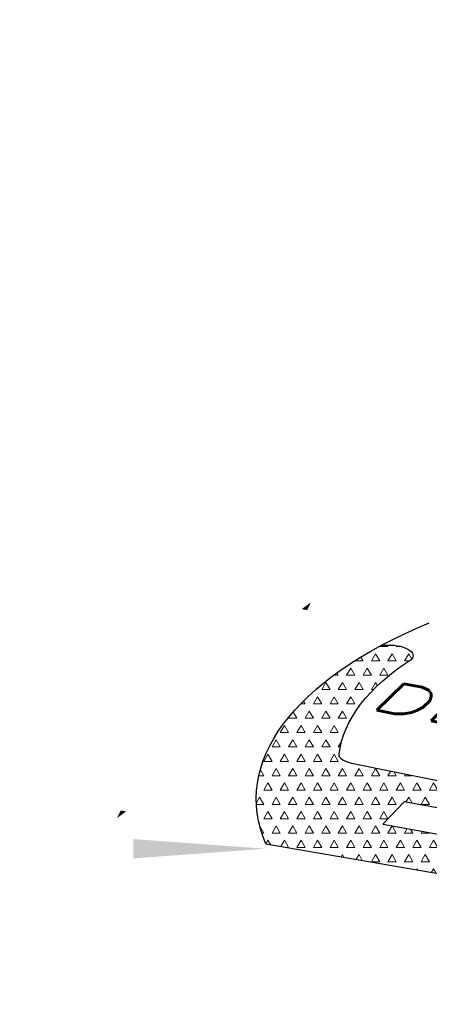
# Model space of a CAD drawing. Extents: x -82582065 to 310651827, y -37687100 to 142977471.
# Tile 81 of 122: x 3304351 to 3943313, y -11007888 to -9472655. Entities that reach past the tile are written whole.
import ezdxf
from ezdxf.enums import TextEntityAlignment as Align

# ---------------------------------------------------------------- set-up
doc = ezdxf.new("R2010")
doc.units = 0
doc.header["$LTSCALE"] = 100
doc.header["$MEASUREMENT"] = 0
doc.layers.add('AM_8', color=1, linetype='Continuous', lineweight=15)
for name, color, linetype in [('DIM', 2, 'Continuous'), ('PNLTXT', 7, 'Continuous'), ('WALL', 4, 'Continuous'), ('WALLH', 2, 'Continuous')]:
    doc.layers.add(name, color=color, linetype=linetype)
doc.styles.add('ROMANC', font='ROMANC.SHX')
doc.styles.add('ROMANS', font='romans')
doc.dimstyles.new('GS', dxfattribs={"dimscale": 100, "dimtxt": 2.5, "dimasz": 3, "dimexe": 1, "dimexo": 1, "dimgap": 1, "dimtad": 1, "dimdec": 0, "dimzin": 0, "dimdsep": 46, "dimtxsty": 'ROMANS', "dimcen": 0.09, "dimclrd": 4, "dimclre": 8, "dimclrt": 3, "dimadec": 0, "dimazin": 0, "dimtfac": 1, "dimtdec": 0, "dimtofl": 0, "dimtmove": 0, "dimatfit": 3, "dimfxl": 1, "dimtolj": 1, "dimtzin": 0, "dimarcsym": 0})
doc.dimstyles.new('STANDARD$0', dxfattribs={"dimtxt": 250, "dimasz": 200, "dimexe": 0, "dimexo": 0, "dimgap": 100, "dimtad": 1, "dimdec": 0, "dimlfac": 0.01, "dimzin": 0, "dimdsep": 46, "dimtxsty": 'ROMANS', "dimcen": 0.09, "dimclrd": 4, "dimclre": 8, "dimclrt": 3, "dimadec": 0, "dimazin": 0, "dimtfac": 1, "dimtdec": 0, "dimtmove": 0, "dimatfit": 3, "dimfxl": 1, "dimtolj": 1, "dimtzin": 0, "dimarcsym": 0})

# ---------------------------------------------------------------- blocks, each defined once
blk = doc.blocks.new('*D179')
at = {"layer": 'Defpoints', "color": 0, "linetype": 'Continuous', "transparency": 16777216}
for p in [(119148.4294232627, 39244.80395077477), (119148.4294185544, 27244.48555021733), (119148.4294185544, 27244.48555021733)]:
    blk.add_point(p, dxfattribs=at)
at = {"layer": 'DIM', "linetype": 'Continuous', "lineweight": -2, "transparency": 16777216}
blk.add_line((119148.4294232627, 39244.80395077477), (119148.4294185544, 39244.80395077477), dxfattribs=at)
at = {"layer": 'DIM', "color": 4, "linetype": 'Continuous', "lineweight": -2, "transparency": 16777216}
blk.add_line((119148.4294185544, 38844.80395077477), (119148.4294185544, 27644.48555021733), dxfattribs=at)
at = {"layer": 'DIM', "color": 4, "linetype": 'Continuous', "transparency": 16777216}
for points in [[(119081.7627518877, 38844.80395077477), (119215.096085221, 38844.80395077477), (119148.4294185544, 39244.80395077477)], [(119081.7627518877, 27644.48555021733), (119215.096085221, 27644.48555021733), (119148.4294185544, 27244.48555021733)]]:
    blk.add_solid(points, dxfattribs=at)
at = {"layer": 'DIM', "linetype": 'Continuous', "transparency": 16777216, "insert": (118748.4294185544, 33244.64475049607), "char_height": 500, "attachment_point": 5, "rotation": 90, "style": 'ROMANC'}
blk.add_mtext('\\A1;12000', dxfattribs=at)
blk = doc.blocks.new('*D185')
at = {"color": 1, "lineweight": -2, "transparency": 16777216}
for p, q in [((98708.01716920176, 33868.98947095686), (98371.7231660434, 33736.80438293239)), ((98387.51929139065, 33700.03421942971), (98572.54542384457, 33229.30654733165)), ((98797.2367933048, 32657.66596941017), (98616.20420314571, 33118.23361252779)), ((99147.00020696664, 32752.16634593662), (98810.70620380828, 32619.98125791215))]:
    blk.add_line(p, q, dxfattribs=at)
at = {"color": 1, "transparency": 16777216}
for points in [[(98393.72386430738, 33702.47301408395), (98381.31471847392, 33697.59542477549), (98372.88652346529, 33737.26165693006)], [(98803.44136622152, 32660.1047640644), (98791.03222038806, 32655.22717475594), (98811.86956123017, 32620.43853190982)]]:
    blk.add_solid(points, dxfattribs=at)
at = {"layer": 'Defpoints', "color": 0, "transparency": 16777216}
for p in [(98709.87854107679, 33869.72110935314), (99148.86157884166, 32752.8979843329), (98811.86956123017, 32620.43853190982)]:
    blk.add_point(p, dxfattribs=at)
at = {"color": 3, "transparency": 16777216, "insert": (98594.37481349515, 33173.77007992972), "char_height": 80, "attachment_point": 5, "rotation": 291.458006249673, "style": 'ROMANS'}
blk.add_mtext('12', dxfattribs=at)
blk = doc.blocks.new('*D183')
at = {"layer": 'Defpoints', "color": 0, "transparency": 16777216}
for p in [(102132.5305390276, 36899.60568941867), (102053.7197539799, 34620.72110933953), (102149.6368370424, 34620.72110933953)]:
    blk.add_point(p, dxfattribs=at)
at = {"layer": 'WALL', "color": 8, "lineweight": -2, "transparency": 16777216}
for p, q in [((102232.5305390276, 36899.60568941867), (102249.6368370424, 36899.60568941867)), ((102153.7197539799, 34620.72110933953), (102249.6368370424, 34620.72110933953))]:
    blk.add_line(p, q, dxfattribs=at)
at = {"layer": 'WALL', "color": 4, "lineweight": -2, "transparency": 16777216}
blk.add_line((102149.6368370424, 36599.60568941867), (102149.6368370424, 34920.72110933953), dxfattribs=at)
at = {"layer": 'WALL', "color": 4, "transparency": 16777216}
for points in [[(102099.6368370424, 36599.60568941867), (102199.6368370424, 36599.60568941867), (102149.6368370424, 36899.60568941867)], [(102099.6368370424, 34920.72110933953), (102199.6368370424, 34920.72110933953), (102149.6368370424, 34620.72110933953)]]:
    blk.add_solid(points, dxfattribs=at)
at = {"layer": 'WALL', "color": 3, "transparency": 16777216, "insert": (101924.6368370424, 35961.66539136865), "char_height": 250, "attachment_point": 5, "rotation": 90, "style": 'ROMANS'}
blk.add_mtext('\\A1;2000', dxfattribs=at)
blk = doc.blocks.new('*D184')
at = {"layer": 'Defpoints', "color": 0, "transparency": 16777216}
for p in [(105670.0027393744, 35072.77286541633), (98658.00273937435, 33869.72110934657), (105670.0027393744, 33869.72110934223)]:
    blk.add_point(p, dxfattribs=at)
at = {"layer": 'WALL', "color": 8, "lineweight": -2, "transparency": 16777216}
for p, q in [((98658.00273937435, 33969.72110934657), (98658.00273937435, 35172.77286541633)), ((105670.0027393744, 33969.72110934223), (105670.0027393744, 35172.77286541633))]:
    blk.add_line(p, q, dxfattribs=at)
at = {"layer": 'WALL', "color": 4, "lineweight": -2, "transparency": 16777216}
blk.add_line((98958.00273937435, 35072.77286541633), (105370.0027393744, 35072.77286541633), dxfattribs=at)
at = {"layer": 'WALL', "color": 4, "transparency": 16777216}
for points in [[(98958.00273937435, 35122.77286541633), (98958.00273937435, 35022.77286541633), (98658.00273937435, 35072.77286541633)], [(105370.0027393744, 35122.77286541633), (105370.0027393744, 35022.77286541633), (105670.0027393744, 35072.77286541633)]]:
    blk.add_solid(points, dxfattribs=at)
at = {"layer": 'WALL', "color": 3, "transparency": 16777216, "insert": (102334.0027393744, 35297.77286541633), "char_height": 250, "attachment_point": 5, "style": 'ROMANS'}
blk.add_mtext('\\A1;7000', dxfattribs=at)
blk = doc.blocks.new('*D181')
at = {"layer": 'Defpoints', "color": 0, "transparency": 16777216}
for p in [(102562.7475536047, 33446.46194155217), (102189.9406402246, 31446.46194155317), (102569.4142202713, 31446.46194155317)]:
    blk.add_point(p, dxfattribs=at)
at = {"layer": 'WALL', "color": 8, "lineweight": -2, "transparency": 16777216}
for p, q in [((102462.7475536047, 33446.46194155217), (102089.9406402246, 33446.46194155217)), ((102469.4142202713, 31446.46194155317), (102089.9406402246, 31446.46194155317))]:
    blk.add_line(p, q, dxfattribs=at)
at = {"layer": 'WALL', "color": 4, "lineweight": -2, "transparency": 16777216}
blk.add_line((102189.9406402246, 33146.46194155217), (102189.9406402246, 31746.46194155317), dxfattribs=at)
at = {"layer": 'WALL', "color": 4, "transparency": 16777216}
for points in [[(102139.9406402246, 33146.46194155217), (102239.9406402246, 33146.46194155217), (102189.9406402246, 33446.46194155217)], [(102139.9406402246, 31746.46194155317), (102239.9406402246, 31746.46194155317), (102189.9406402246, 31446.46194155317)]]:
    blk.add_solid(points, dxfattribs=at)
at = {"layer": 'WALL', "color": 3, "transparency": 16777216, "insert": (101964.9406402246, 32378.29791600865), "char_height": 250, "attachment_point": 5, "rotation": 90, "style": 'ROMANS'}
blk.add_mtext('\\A1;2000', dxfattribs=at)
blk = doc.blocks.new('*D220')
at = {"layer": 'Defpoints', "color": 0, "transparency": 16777216}
for p in [(103632.5305389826, 31446.46194155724), (103632.530538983, 30696.46194155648), (104134.6909806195, 30696.46194155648)]:
    blk.add_point(p, dxfattribs=at)
at = {"layer": 'WALLH', "color": 4, "lineweight": -2, "transparency": 16777216}
for p, q in [((104134.6909806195, 31746.46194155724), (104134.6909806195, 32046.46194155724)), ((104134.6909806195, 30396.46194155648), (104134.6909806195, 30096.46194155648))]:
    blk.add_line(p, q, dxfattribs=at)
at = {"layer": 'WALLH', "color": 8, "lineweight": -2, "transparency": 16777216}
for p, q in [((103732.5305389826, 31446.46194155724), (104234.6909806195, 31446.46194155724)), ((103732.530538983, 30696.46194155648), (104234.6909806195, 30696.46194155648))]:
    blk.add_line(p, q, dxfattribs=at)
at = {"layer": 'WALLH', "color": 4, "transparency": 16777216}
for points in [[(104084.6909806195, 31746.46194155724), (104184.6909806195, 31746.46194155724), (104134.6909806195, 31446.46194155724)], [(104084.6909806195, 30396.46194155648), (104184.6909806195, 30396.46194155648), (104134.6909806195, 30696.46194155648)]]:
    blk.add_solid(points, dxfattribs=at)
at = {"layer": 'WALLH', "color": 3, "transparency": 16777216, "insert": (103909.6909806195, 31071.46194155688), "char_height": 250, "attachment_point": 5, "rotation": 90, "style": 'ROMANS'}
blk.add_mtext('\\A1;750', dxfattribs=at)
blk = doc.blocks.new('*D226')
at = {"layer": 'Defpoints', "color": 0, "transparency": 16777216}
for p in [(96632.53053942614, 33895.51530178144), (96632.53053942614, 33895.51530178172), (98709.87854107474, 33869.72110934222)]:
    blk.add_point(p, dxfattribs=at)
at = {"layer": 'WALLH', "color": 8, "lineweight": -2, "transparency": 16777216}
for p, q in [((96632.53053942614, 33995.51530178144), (96632.53053942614, 33995.51530178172)), ((98709.87854107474, 33969.72110934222), (98709.87854107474, 33995.51530178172))]:
    blk.add_line(p, q, dxfattribs=at)
at = {"layer": 'WALLH', "color": 4, "lineweight": -2, "transparency": 16777216}
blk.add_line((98409.87854107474, 33895.51530178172), (96932.53053942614, 33895.51530178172), dxfattribs=at)
at = {"layer": 'WALLH', "color": 4, "transparency": 16777216}
for points in [[(96932.53053942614, 33945.51530178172), (96932.53053942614, 33845.51530178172), (96632.53053942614, 33895.51530178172)], [(98409.87854107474, 33945.51530178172), (98409.87854107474, 33845.51530178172), (98709.87854107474, 33895.51530178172)]]:
    blk.add_solid(points, dxfattribs=at)
at = {"layer": 'WALLH', "color": 3, "transparency": 16777216, "insert": (97671.20454025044, 34120.51530178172), "char_height": 250, "attachment_point": 5, "style": 'ROMANS'}
blk.add_mtext('\\A1;2077', dxfattribs=at)
blk = doc.blocks.new('*D229')
at = {"layer": 'Defpoints', "color": 0, "transparency": 16777216}
for p in [(95687.7468186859, 34146.21228561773), (95782.45828431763, 34146.21228561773), (95782.45828433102, 31776.21228561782)]:
    blk.add_point(p, dxfattribs=at)
at = {"layer": 'DIM', "color": 8, "lineweight": -2, "transparency": 16777216}
for p, q in [((95682.45828431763, 34146.21228561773), (95587.7468186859, 34146.21228561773)), ((95682.45828433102, 31776.21228561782), (95587.74681868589, 31776.21228561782))]:
    blk.add_line(p, q, dxfattribs=at)
at = {"layer": 'DIM', "color": 4, "lineweight": -2, "transparency": 16777216}
blk.add_line((95687.74681868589, 32026.21228561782), (95687.7468186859, 33896.21228561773), dxfattribs=at)
at = {"layer": 'DIM', "color": 4, "transparency": 16777216}
for points in [[(95646.08015201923, 33896.21228561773), (95729.41348535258, 33896.21228561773), (95687.7468186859, 34146.21228561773)], [(95646.08015201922, 32026.21228561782), (95729.41348535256, 32026.21228561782), (95687.74681868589, 31776.21228561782)]]:
    blk.add_solid(points, dxfattribs=at)
at = {"layer": 'DIM', "color": 3, "transparency": 16777216, "insert": (95480.60431868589, 32961.21228561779), "char_height": 250, "attachment_point": 5, "rotation": 90, "style": 'ROMANS'}
blk.add_mtext('\\A1;{\\H0.85714x;2370}', dxfattribs=at)
blk = doc.blocks.new('*D230')
at = {"layer": 'Defpoints', "color": 0, "transparency": 16777216}
for p in [(93212.53053926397, 33916.212285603), (96517.53053924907, 33679.74174487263), (93212.53053926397, 33625.23390964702)]:
    blk.add_point(p, dxfattribs=at)
at = {"layer": 'DIM', "color": 8, "lineweight": -2, "transparency": 16777216}
for p, q in [((93212.53053926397, 33816.212285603), (93212.53053926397, 33525.23390964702)), ((96517.53053924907, 33579.74174487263), (96517.53053924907, 33525.23390964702))]:
    blk.add_line(p, q, dxfattribs=at)
at = {"layer": 'DIM', "color": 4, "lineweight": -2, "transparency": 16777216}
blk.add_line((96267.53053924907, 33625.23390964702), (93462.53053926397, 33625.23390964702), dxfattribs=at)
at = {"layer": 'DIM', "color": 4, "transparency": 16777216}
for points in [[(93462.53053926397, 33666.90057631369), (93462.53053926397, 33583.56724298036), (93212.53053926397, 33625.23390964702)], [(96267.53053924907, 33666.90057631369), (96267.53053924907, 33583.56724298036), (96517.53053924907, 33625.23390964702)]]:
    blk.add_solid(points, dxfattribs=at)
at = {"layer": 'DIM', "color": 3, "transparency": 16777216, "insert": (94865.03053925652, 33832.37640964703), "char_height": 250, "attachment_point": 5, "style": 'ROMANS'}
blk.add_mtext('\\A1;{\\H0.85714x;3305}', dxfattribs=at)
blk = doc.blocks.new('*D239')
at = {"layer": 'Defpoints', "color": 0, "transparency": 16777216}
for p in [(109836.340872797, 34601.66865986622), (109836.340872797, 32801.66865986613), (109850.2942636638, 32801.66865986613)]:
    blk.add_point(p, dxfattribs=at)
at = {"layer": 'DIM', "color": 8, "lineweight": -2, "transparency": 16777216}
for p, q in [((109936.340872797, 34601.66865986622), (109950.2942636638, 34601.66865986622)), ((109936.340872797, 32801.66865986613), (109950.2942636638, 32801.66865986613))]:
    blk.add_line(p, q, dxfattribs=at)
at = {"layer": 'DIM', "color": 4, "lineweight": -2, "transparency": 16777216}
blk.add_line((109850.2942636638, 34351.66865986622), (109850.2942636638, 33051.66865986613), dxfattribs=at)
at = {"layer": 'DIM', "color": 4, "transparency": 16777216}
for points in [[(109808.6275969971, 34351.66865986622), (109891.9609303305, 34351.66865986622), (109850.2942636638, 34601.66865986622)], [(109808.6275969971, 33051.66865986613), (109891.9609303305, 33051.66865986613), (109850.2942636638, 32801.66865986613)]]:
    blk.add_solid(points, dxfattribs=at)
at = {"layer": 'DIM', "color": 3, "transparency": 16777216, "insert": (109625.2942636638, 33701.66865986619), "char_height": 250, "attachment_point": 5, "rotation": 90, "style": 'ROMANS'}
blk.add_mtext('\\A1;1800', dxfattribs=at)
blk = doc.blocks.new('*D240')
at = {"layer": 'Defpoints', "color": 0, "transparency": 16777216}
for p in [(110919.7905086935, 39226.900810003), (110677.3937498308, 34701.66865986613), (110919.7905086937, 34701.66865986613)]:
    blk.add_point(p, dxfattribs=at)
at = {"layer": 'DIM', "color": 8, "lineweight": -2, "transparency": 16777216}
for p, q in [((110819.7905086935, 39226.900810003), (110577.3937498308, 39226.900810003)), ((110819.7905086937, 34701.66865986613), (110577.3937498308, 34701.66865986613))]:
    blk.add_line(p, q, dxfattribs=at)
at = {"layer": 'DIM', "color": 4, "lineweight": -2, "transparency": 16777216}
blk.add_line((110677.3937498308, 38976.900810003), (110677.3937498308, 34951.66865986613), dxfattribs=at)
at = {"layer": 'DIM', "color": 4, "transparency": 16777216}
for points in [[(110635.7270831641, 38976.900810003), (110719.0604164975, 38976.900810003), (110677.3937498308, 39226.900810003)], [(110635.7270831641, 34951.66865986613), (110719.0604164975, 34951.66865986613), (110677.3937498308, 34701.66865986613)]]:
    blk.add_solid(points, dxfattribs=at)
at = {"layer": 'DIM', "color": 3, "transparency": 16777216, "insert": (110452.3937498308, 36964.28473493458), "char_height": 250, "attachment_point": 5, "rotation": 90, "style": 'ROMANS'}
blk.add_mtext('\\A1;4525', dxfattribs=at)
blk = doc.blocks.new('*D241')
at = {"layer": 'Defpoints', "color": 0, "transparency": 16777216}
for p in [(110987.7603129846, 32701.66865986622), (110788.8035883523, 28251.90005992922), (110987.7591182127, 28251.90005992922)]:
    blk.add_point(p, dxfattribs=at)
at = {"layer": 'DIM', "color": 8, "lineweight": -2, "transparency": 16777216}
for p, q in [((110887.7603129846, 32701.66865986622), (110688.8035883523, 32701.66865986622)), ((110887.7591182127, 28251.90005992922), (110688.8035883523, 28251.90005992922))]:
    blk.add_line(p, q, dxfattribs=at)
at = {"layer": 'DIM', "color": 4, "lineweight": -2, "transparency": 16777216}
blk.add_line((110788.8035883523, 32451.66865986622), (110788.8035883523, 28501.90005992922), dxfattribs=at)
at = {"layer": 'DIM', "color": 4, "transparency": 16777216}
for points in [[(110747.1369216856, 32451.66865986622), (110830.470255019, 32451.66865986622), (110788.8035883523, 32701.66865986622)], [(110747.1369216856, 28501.90005992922), (110830.470255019, 28501.90005992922), (110788.8035883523, 28251.90005992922)]]:
    blk.add_solid(points, dxfattribs=at)
at = {"layer": 'DIM', "color": 3, "transparency": 16777216, "insert": (110563.8035883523, 30476.78435989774), "char_height": 250, "attachment_point": 5, "rotation": 90, "style": 'ROMANS'}
blk.add_mtext('\\A1;4450', dxfattribs=at)
blk = doc.blocks.new('*D249')
at = {"layer": 'Defpoints', "color": 0, "transparency": 16777216}
for p in [(91617.5628943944, 35586.90084637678), (96517.53053925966, 35569.96349990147), (96517.53053925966, 34881.23507471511)]:
    blk.add_point(p, dxfattribs=at)
at = {"layer": 'WALLH', "color": 8, "lineweight": -2, "transparency": 16777216}
for p, q in [((91617.5628943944, 35486.90084637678), (91617.5628943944, 34781.23507471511)), ((96517.53053925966, 35469.96349990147), (96517.53053925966, 34781.23507471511))]:
    blk.add_line(p, q, dxfattribs=at)
at = {"layer": 'WALLH', "color": 4, "lineweight": -2, "transparency": 16777216}
blk.add_line((91917.5628943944, 34881.23507471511), (96217.53053925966, 34881.23507471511), dxfattribs=at)
at = {"layer": 'WALLH', "color": 4, "transparency": 16777216}
for points in [[(91917.5628943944, 34931.23507471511), (91917.5628943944, 34831.23507471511), (91617.5628943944, 34881.23507471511)], [(96217.53053925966, 34931.23507471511), (96217.53053925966, 34831.23507471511), (96517.53053925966, 34881.23507471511)]]:
    blk.add_solid(points, dxfattribs=at)
at = {"layer": 'WALLH', "color": 3, "transparency": 16777216, "insert": (94067.54671682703, 35106.23507471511), "char_height": 250, "attachment_point": 5, "style": 'ROMANS'}
blk.add_mtext('\\A1;4900', dxfattribs=at)
blk = doc.blocks.new('*D250')
at = {"layer": 'Defpoints', "color": 0, "transparency": 16777216}
for p in [(107957.5305389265, 34601.66865982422), (105691.4115281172, 33624.32567901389), (105707.4220183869, 33587.2029113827)]:
    blk.add_point(p, dxfattribs=at)
at = {"layer": 'WALLH', "color": 8, "lineweight": -2, "transparency": 16777216}
for p, q in [((107997.1328667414, 34509.84461269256), (108013.1433570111, 34472.72184506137)), ((105731.0138559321, 33532.50163188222), (105747.0243462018, 33495.37886425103))]:
    blk.add_line(p, q, dxfattribs=at)
at = {"layer": 'WALLH', "color": 4, "lineweight": -2, "transparency": 16777216}
blk.add_line((107698.0688878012, 34445.73890874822), (105982.8941597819, 33706.0098948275), dxfattribs=at)
at = {"layer": 'WALLH', "color": 4, "transparency": 16777216}
for points in [[(107678.2677238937, 34491.65093231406), (107717.8700517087, 34399.82688518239), (107973.5410291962, 34564.54589219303)], [(105963.0929958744, 33751.92191839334), (106002.6953236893, 33660.09787126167), (105707.4220183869, 33587.2029113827)]]:
    blk.add_solid(points, dxfattribs=at)
at = {"layer": 'WALLH', "color": 3, "transparency": 16777216, "insert": (106751.3762862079, 34282.47850783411), "char_height": 250, "attachment_point": 5, "rotation": 23.329808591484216, "style": 'ROMANS'}
blk.add_mtext('\\A1;2468', dxfattribs=at)
blk = doc.blocks.new('*D251')
at = {"layer": 'Defpoints', "color": 0, "transparency": 16777216}
for p in [(105630.3595833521, 33250.72086035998), (105620.5815166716, 33200.04909518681), (107957.5305389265, 32801.64961323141)]:
    blk.add_point(p, dxfattribs=at)
at = {"layer": 'WALLH', "color": 8, "lineweight": -2, "transparency": 16777216}
for p, q in [((105611.4122552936, 33152.53227263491), (105601.6341886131, 33101.86050746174)), ((107938.583210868, 32703.46102550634), (107928.8051441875, 32652.78926033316))]:
    blk.add_line(p, q, dxfattribs=at)
at = {"layer": 'WALLH', "color": 4, "lineweight": -2, "transparency": 16777216}
blk.add_line((107653.1867090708, 32807.81983223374), (105915.1472798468, 33143.20711101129), dxfattribs=at)
at = {"layer": 'WALLH', "color": 4, "transparency": 16777216}
for points in [[(105924.6209438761, 33192.30140487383), (105905.6736158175, 33094.11281714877), (105620.5815166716, 33200.04909518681)], [(107662.6603731, 32856.91412609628), (107643.7130450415, 32758.72553837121), (107947.752472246, 32750.97784805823)]]:
    blk.add_solid(points, dxfattribs=at)
at = {"layer": 'WALLH', "color": 3, "transparency": 16777216, "insert": (106826.7984825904, 33196.43779400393), "char_height": 250, "attachment_point": 5, "rotation": 349.07795294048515, "style": 'ROMANS'}
blk.add_mtext('\\A1;2370', dxfattribs=at)
blk = doc.blocks.new('*D254')
at = {"layer": 'Defpoints', "color": 0, "linetype": 'Continuous', "transparency": 16777216}
for p in [(25611.71421337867, 41272.59258661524), (25611.71420867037, 29272.2741860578), (25611.71420867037, 29272.2741860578)]:
    blk.add_point(p, dxfattribs=at)
at = {"layer": 'DIM', "linetype": 'Continuous', "lineweight": -2, "transparency": 16777216}
blk.add_line((25611.71421337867, 41272.59258661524), (25611.71420867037, 41272.59258661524), dxfattribs=at)
at = {"layer": 'DIM', "color": 4, "linetype": 'Continuous', "lineweight": -2, "transparency": 16777216}
blk.add_line((25611.71420867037, 40872.59258661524), (25611.71420867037, 29672.2741860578), dxfattribs=at)
at = {"layer": 'DIM', "color": 4, "linetype": 'Continuous', "transparency": 16777216}
for points in [[(25545.0475420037, 40872.59258661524), (25678.38087533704, 40872.59258661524), (25611.71420867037, 41272.59258661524)], [(25545.0475420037, 29672.2741860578), (25678.38087533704, 29672.2741860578), (25611.71420867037, 29272.2741860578)]]:
    blk.add_solid(points, dxfattribs=at)
at = {"layer": 'DIM', "linetype": 'Continuous', "transparency": 16777216, "insert": (25211.71420867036, 35272.43338633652), "char_height": 500, "attachment_point": 5, "rotation": 90, "style": 'ROMANC'}
blk.add_mtext('\\A1;12000', dxfattribs=at)
blk = doc.blocks.new('*D327')
at = {"color": 1, "lineweight": -2, "transparency": 16777216}
for p, q in [((5171.301959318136, 35896.77810679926), (4835.007956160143, 35764.59301877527)), ((4850.804081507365, 35727.82285527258), (5035.830213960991, 35257.09518317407)), ((5260.521583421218, 34685.45460525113), (5079.488993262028, 35146.02224837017)), ((5610.284997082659, 34779.9549817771), (5273.990993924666, 34647.7698937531))]:
    blk.add_line(p, q, dxfattribs=at)
at = {"color": 1, "transparency": 16777216}
for points in [[(4857.008654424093, 35730.2616499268), (4844.599508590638, 35725.38406061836), (4836.17131358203, 35765.05029277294)], [(5266.726156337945, 34687.89339990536), (5254.31701050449, 34683.0158105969), (5275.154351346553, 34648.22716775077)]]:
    blk.add_solid(points, dxfattribs=at)
at = {"layer": 'Defpoints', "color": 0, "transparency": 16777216}
for p in [(5173.163331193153, 35897.50974519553), (5612.146368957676, 34780.68662017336), (5275.154351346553, 34648.22716775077)]:
    blk.add_point(p, dxfattribs=at)
at = {"color": 3, "transparency": 16777216, "insert": (5057.659603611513, 35201.55871577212), "char_height": 80, "attachment_point": 5, "rotation": 291.4580062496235, "style": 'ROMANS'}
blk.add_mtext('12', dxfattribs=at)
blk = doc.blocks.new('*D256')
at = {"layer": 'Defpoints', "color": 0, "transparency": 16777216}
for p in [(8595.815329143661, 38927.39432525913), (8517.004544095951, 36648.50974518), (8612.921627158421, 36648.50974518)]:
    blk.add_point(p, dxfattribs=at)
at = {"layer": 'WALL', "color": 8, "lineweight": -2, "transparency": 16777216}
for p, q in [((8695.815329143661, 38927.39432525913), (8712.921627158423, 38927.39432525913)), ((8617.004544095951, 36648.50974518), (8712.921627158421, 36648.50974518))]:
    blk.add_line(p, q, dxfattribs=at)
at = {"layer": 'WALL', "color": 4, "lineweight": -2, "transparency": 16777216}
blk.add_line((8612.921627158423, 38627.39432525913), (8612.921627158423, 36948.50974518), dxfattribs=at)
at = {"layer": 'WALL', "color": 4, "transparency": 16777216}
for points in [[(8562.921627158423, 38627.39432525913), (8662.921627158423, 38627.39432525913), (8612.921627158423, 38927.39432525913)], [(8562.921627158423, 36948.50974518), (8662.921627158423, 36948.50974518), (8612.921627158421, 36648.50974518)]]:
    blk.add_solid(points, dxfattribs=at)
at = {"layer": 'WALL', "color": 3, "transparency": 16777216, "insert": (8387.921627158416, 37989.45402720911), "char_height": 250, "attachment_point": 5, "rotation": 90, "style": 'ROMANS'}
blk.add_mtext('\\A1;2000', dxfattribs=at)
blk = doc.blocks.new('*D257')
at = {"layer": 'Defpoints', "color": 0, "transparency": 16777216}
for p in [(12133.28752949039, 37100.56150125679), (5121.287529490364, 35897.50974518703), (12133.28752949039, 35897.5097451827)]:
    blk.add_point(p, dxfattribs=at)
at = {"layer": 'WALL', "color": 8, "lineweight": -2, "transparency": 16777216}
for p, q in [((5121.287529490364, 35997.50974518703), (5121.287529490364, 37200.56150125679)), ((12133.28752949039, 35997.5097451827), (12133.28752949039, 37200.56150125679))]:
    blk.add_line(p, q, dxfattribs=at)
at = {"layer": 'WALL', "color": 4, "lineweight": -2, "transparency": 16777216}
blk.add_line((5421.287529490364, 37100.56150125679), (11833.28752949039, 37100.56150125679), dxfattribs=at)
at = {"layer": 'WALL', "color": 4, "transparency": 16777216}
for points in [[(5421.287529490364, 37150.56150125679), (5421.287529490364, 37050.56150125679), (5121.287529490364, 37100.56150125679)], [(11833.28752949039, 37150.56150125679), (11833.28752949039, 37050.56150125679), (12133.28752949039, 37100.56150125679)]]:
    blk.add_solid(points, dxfattribs=at)
at = {"layer": 'WALL', "color": 3, "transparency": 16777216, "insert": (8797.287529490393, 37325.56150125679), "char_height": 250, "attachment_point": 5, "style": 'ROMANS'}
blk.add_mtext('\\A1;7000', dxfattribs=at)
blk = doc.blocks.new('*D258')
at = {"layer": 'Defpoints', "color": 0, "transparency": 16777216}
for p in [(9026.032343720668, 35474.25057739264), (8653.225430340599, 33474.25057739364), (9032.69901038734, 33474.25057739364)]:
    blk.add_point(p, dxfattribs=at)
at = {"layer": 'WALL', "color": 8, "lineweight": -2, "transparency": 16777216}
for p, q in [((8926.032343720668, 35474.25057739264), (8553.225430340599, 35474.25057739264)), ((8932.69901038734, 33474.25057739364), (8553.225430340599, 33474.25057739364))]:
    blk.add_line(p, q, dxfattribs=at)
at = {"layer": 'WALL', "color": 4, "lineweight": -2, "transparency": 16777216}
blk.add_line((8653.225430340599, 35174.25057739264), (8653.225430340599, 33774.25057739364), dxfattribs=at)
at = {"layer": 'WALL', "color": 4, "transparency": 16777216}
for points in [[(8603.225430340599, 35174.25057739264), (8703.225430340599, 35174.25057739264), (8653.225430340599, 35474.25057739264)], [(8603.225430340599, 33774.25057739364), (8703.225430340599, 33774.25057739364), (8653.225430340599, 33474.25057739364)]]:
    blk.add_solid(points, dxfattribs=at)
at = {"layer": 'WALL', "color": 3, "transparency": 16777216, "insert": (8428.225430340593, 34406.08655184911), "char_height": 250, "attachment_point": 5, "rotation": 90, "style": 'ROMANS'}
blk.add_mtext('\\A1;2000', dxfattribs=at)
blk = doc.blocks.new('*D292')
at = {"layer": 'Defpoints', "color": 0, "transparency": 16777216}
for p in [(7095.815329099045, 32724.25057739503), (10095.81532909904, 32724.25057739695), (10095.81532909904, 31817.1382656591)]:
    blk.add_point(p, dxfattribs=at)
at = {"layer": 'WALLH', "color": 8, "lineweight": -2, "transparency": 16777216}
for p, q in [((7095.815329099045, 32624.25057739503), (7095.815329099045, 31717.1382656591)), ((10095.81532909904, 32624.25057739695), (10095.81532909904, 31717.1382656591))]:
    blk.add_line(p, q, dxfattribs=at)
at = {"layer": 'WALLH', "color": 4, "lineweight": -2, "transparency": 16777216}
blk.add_line((7395.815329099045, 31817.1382656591), (9795.815329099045, 31817.1382656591), dxfattribs=at)
at = {"layer": 'WALLH', "color": 4, "transparency": 16777216}
for points in [[(7395.815329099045, 31867.1382656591), (7395.815329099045, 31767.1382656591), (7095.815329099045, 31817.1382656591)], [(9795.815329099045, 31867.1382656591), (9795.815329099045, 31767.1382656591), (10095.81532909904, 31817.1382656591)]]:
    blk.add_solid(points, dxfattribs=at)
at = {"layer": 'WALLH', "color": 3, "transparency": 16777216, "insert": (9119.035900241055, 32042.1382656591), "char_height": 250, "attachment_point": 5, "style": 'ROMANS'}
blk.add_mtext('\\A1;3000', dxfattribs=at)
blk = doc.blocks.new('*D294')
at = {"layer": 'Defpoints', "color": 0, "transparency": 16777216}
for p in [(10095.81532909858, 33474.2505773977), (10095.81532909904, 32724.25057739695), (10597.97577073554, 32724.25057739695)]:
    blk.add_point(p, dxfattribs=at)
at = {"layer": 'WALLH', "color": 4, "lineweight": -2, "transparency": 16777216}
for p, q in [((10597.97577073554, 33774.2505773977), (10597.97577073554, 34074.2505773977)), ((10597.97577073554, 32424.25057739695), (10597.97577073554, 32124.25057739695))]:
    blk.add_line(p, q, dxfattribs=at)
at = {"layer": 'WALLH', "color": 8, "lineweight": -2, "transparency": 16777216}
for p, q in [((10195.81532909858, 33474.2505773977), (10697.97577073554, 33474.2505773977)), ((10195.81532909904, 32724.25057739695), (10697.97577073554, 32724.25057739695))]:
    blk.add_line(p, q, dxfattribs=at)
at = {"layer": 'WALLH', "color": 4, "transparency": 16777216}
for points in [[(10547.97577073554, 33774.2505773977), (10647.97577073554, 33774.2505773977), (10597.97577073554, 33474.2505773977)], [(10547.97577073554, 32424.25057739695), (10647.97577073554, 32424.25057739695), (10597.97577073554, 32724.25057739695)]]:
    blk.add_solid(points, dxfattribs=at)
at = {"layer": 'WALLH', "color": 3, "transparency": 16777216, "insert": (10372.97577073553, 33099.25057739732), "char_height": 250, "attachment_point": 5, "rotation": 90, "style": 'ROMANS'}
blk.add_mtext('\\A1;750', dxfattribs=at)
blk = doc.blocks.new('*D300')
at = {"layer": 'Defpoints', "color": 0, "transparency": 16777216}
for p in [(3095.815329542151, 35923.30393762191), (3095.815329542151, 35923.30393762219), (5173.16333119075, 35897.50974518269)]:
    blk.add_point(p, dxfattribs=at)
at = {"layer": 'WALLH', "color": 8, "lineweight": -2, "transparency": 16777216}
for p, q in [((3095.815329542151, 36023.30393762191), (3095.815329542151, 36023.30393762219)), ((5173.16333119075, 35997.50974518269), (5173.16333119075, 36023.30393762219))]:
    blk.add_line(p, q, dxfattribs=at)
at = {"layer": 'WALLH', "color": 4, "lineweight": -2, "transparency": 16777216}
blk.add_line((4873.16333119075, 35923.30393762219), (3395.815329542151, 35923.30393762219), dxfattribs=at)
at = {"layer": 'WALLH', "color": 4, "transparency": 16777216}
for points in [[(3395.815329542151, 35973.30393762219), (3395.815329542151, 35873.30393762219), (3095.815329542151, 35923.30393762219)], [(4873.16333119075, 35973.30393762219), (4873.16333119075, 35873.30393762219), (5173.16333119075, 35923.30393762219)]]:
    blk.add_solid(points, dxfattribs=at)
at = {"layer": 'WALLH', "color": 3, "transparency": 16777216, "insert": (4134.48933036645, 36148.30393762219), "char_height": 250, "attachment_point": 5, "style": 'ROMANS'}
blk.add_mtext('\\A1;2077', dxfattribs=at)
blk = doc.blocks.new('*D313')
at = {"layer": 'Defpoints', "color": 0, "transparency": 16777216}
for p in [(16299.62566291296, 36629.45729570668), (16299.62566291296, 34829.4572957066), (16313.57905377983, 34829.4572957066)]:
    blk.add_point(p, dxfattribs=at)
at = {"layer": 'DIM', "color": 8, "lineweight": -2, "transparency": 16777216}
for p, q in [((16399.62566291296, 36629.45729570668), (16413.57905377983, 36629.45729570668)), ((16399.62566291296, 34829.45729570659), (16413.57905377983, 34829.45729570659))]:
    blk.add_line(p, q, dxfattribs=at)
at = {"layer": 'DIM', "color": 4, "lineweight": -2, "transparency": 16777216}
blk.add_line((16313.57905377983, 36379.45729570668), (16313.57905377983, 35079.4572957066), dxfattribs=at)
at = {"layer": 'DIM', "color": 4, "transparency": 16777216}
for points in [[(16271.91238711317, 36379.45729570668), (16355.2457204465, 36379.45729570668), (16313.57905377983, 36629.45729570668)], [(16271.91238711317, 35079.4572957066), (16355.2457204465, 35079.4572957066), (16313.57905377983, 34829.4572957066)]]:
    blk.add_solid(points, dxfattribs=at)
at = {"layer": 'DIM', "color": 3, "transparency": 16777216, "insert": (16088.57905377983, 35729.45729570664), "char_height": 250, "attachment_point": 5, "rotation": 90, "style": 'ROMANS'}
blk.add_mtext('\\A1;1800', dxfattribs=at)
blk = doc.blocks.new('*D315')
at = {"layer": 'Defpoints', "color": 0, "transparency": 16777216}
for p in [(17451.04510310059, 34729.45729570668), (17252.0883784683, 30279.68869576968), (17451.04390832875, 30279.68869576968)]:
    blk.add_point(p, dxfattribs=at)
at = {"layer": 'DIM', "color": 8, "lineweight": -2, "transparency": 16777216}
for p, q in [((17351.04510310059, 34729.45729570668), (17152.0883784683, 34729.45729570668)), ((17351.04390832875, 30279.68869576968), (17152.0883784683, 30279.68869576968))]:
    blk.add_line(p, q, dxfattribs=at)
at = {"layer": 'DIM', "color": 4, "lineweight": -2, "transparency": 16777216}
blk.add_line((17252.0883784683, 34479.45729570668), (17252.0883784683, 30529.68869576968), dxfattribs=at)
at = {"layer": 'DIM', "color": 4, "transparency": 16777216}
for points in [[(17210.42171180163, 34479.45729570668), (17293.75504513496, 34479.45729570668), (17252.0883784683, 34729.45729570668)], [(17210.42171180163, 30529.68869576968), (17293.75504513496, 30529.68869576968), (17252.0883784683, 30279.68869576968)]]:
    blk.add_solid(points, dxfattribs=at)
at = {"layer": 'DIM', "color": 3, "transparency": 16777216, "insert": (17027.08837846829, 32504.57299573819), "char_height": 250, "attachment_point": 5, "rotation": 90, "style": 'ROMANS'}
blk.add_mtext('\\A1;4450', dxfattribs=at)
blk = doc.blocks.new('*D324')
at = {"layer": 'Defpoints', "color": 0, "transparency": 16777216}
for p in [(14420.81532904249, 36629.45729566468), (12154.69631823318, 35652.11431485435), (12170.7068085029, 35614.99154722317)]:
    blk.add_point(p, dxfattribs=at)
at = {"layer": 'WALLH', "color": 8, "lineweight": -2, "transparency": 16777216}
for p, q in [((14460.41765685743, 36537.63324853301), (14476.42814712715, 36500.51048090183)), ((12194.29864604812, 35560.29026772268), (12210.30913631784, 35523.1675000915))]:
    blk.add_line(p, q, dxfattribs=at)
at = {"layer": 'WALLH', "color": 4, "lineweight": -2, "transparency": 16777216}
blk.add_line((14161.35367791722, 36473.52754458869), (12446.1789498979, 35733.79853066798), dxfattribs=at)
at = {"layer": 'WALLH', "color": 4, "transparency": 16777216}
for points in [[(14141.55251400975, 36519.43956815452), (14181.15484182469, 36427.61552102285), (14436.82581931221, 36592.3345280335)], [(12426.37778599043, 35779.71055423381), (12465.98011380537, 35687.88650710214), (12170.7068085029, 35614.99154722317)]]:
    blk.add_solid(points, dxfattribs=at)
at = {"layer": 'WALLH', "color": 3, "transparency": 16777216, "insert": (13214.66107632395, 36310.26714367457), "char_height": 250, "attachment_point": 5, "rotation": 23.329808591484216, "style": 'ROMANS'}
blk.add_mtext('\\A1;2468', dxfattribs=at)
blk = doc.blocks.new('*D325')
at = {"layer": 'Defpoints', "color": 0, "transparency": 16777216}
for p in [(12093.64437346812, 35278.50949620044), (12083.86630678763, 35227.83773102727), (14420.81532904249, 34829.43824907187)]:
    blk.add_point(p, dxfattribs=at)
at = {"layer": 'WALLH', "color": 8, "lineweight": -2, "transparency": 16777216}
for p, q in [((12074.69704540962, 35180.32090847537), (12064.91897872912, 35129.6491433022)), ((14401.86800098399, 34731.2496613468), (14392.08993430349, 34680.57789617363))]:
    blk.add_line(p, q, dxfattribs=at)
at = {"layer": 'WALLH', "color": 4, "lineweight": -2, "transparency": 16777216}
blk.add_line((14116.47149918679, 34835.60846807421), (12378.43206996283, 35170.99574685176), dxfattribs=at)
at = {"layer": 'WALLH', "color": 4, "transparency": 16777216}
for points in [[(12387.90573399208, 35220.0900407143), (12368.95840593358, 35121.90145298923), (12083.86630678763, 35227.83773102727)], [(14125.94516321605, 34884.70276193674), (14106.99783515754, 34786.51417421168), (14411.037262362, 34778.7664838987)]]:
    blk.add_solid(points, dxfattribs=at)
at = {"layer": 'WALLH', "color": 3, "transparency": 16777216, "insert": (13290.08327270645, 35224.22642984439), "char_height": 250, "attachment_point": 5, "rotation": 349.07795294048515, "style": 'ROMANS'}
blk.add_mtext('\\A1;2370', dxfattribs=at)
blk = doc.blocks.new('CCR LAYOUT 1X250 MW ROURKELA')
at = {"layer": 'AM_8'}
h = blk.add_hatch(dxfattribs=at)
h.set_pattern_fill('TRIANG', color=256, scale=100, style=0)
h.set_pattern_definition([(59.99999999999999, (2001.519523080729, 59610.15773752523), (-18.74999996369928, 32.47595262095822), [18.75, -18.75]), (120, (2001.519523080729, 59610.15773752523), (-37.49999996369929, 2.095823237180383e-08), [18.74999999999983, -18.74999999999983]), (0, (1992.144523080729, 59626.39571382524), (18.75, 32.4759526), [18.75, -18.75])])
edge = h.paths.add_edge_path()
edge.add_arc((5389.209374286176, 35436.6781458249), 50.00000000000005, 114.72983839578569, 182.8046612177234, ccw=False)
edge.add_arc((8652.933925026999, 28632.48254547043), 7596.448445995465, 107.7936493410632, 115.61944197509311, ccw=False)
edge.add_line((6331.536998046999, 35865.54173920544), (6192.01481398, 36297.98365097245))
edge.add_line((6192.014813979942, 36297.98365097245), (5173.163331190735, 35897.5097451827))
edge.add_arc((6410.146100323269, 35665.96130339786), 1258.467739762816, 169.397609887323, 219.1098693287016)
edge.add_arc((5451.5202945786, 34924.41136772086), 55.27090800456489, 251.1398531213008, 376.3658872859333)
edge.add_arc((6301.908178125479, 35481.39099366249), 963.7933821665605, 182.8046612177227, 214.1765489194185, ccw=False)
h.paths.add_polyline_path([(6030.287837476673, 36041.50402280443), (6078.528773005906, 35925.04010198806), (5486.18633318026, 35679.68382984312), (5437.945397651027, 35796.14775065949)], flags=16)
blk.add_line((5173.163331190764, 35897.5097451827), (6192.014813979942, 36297.98365097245))
blk.add_lwpolyline([(5437.945397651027, 35796.14775065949), (6030.287837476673, 36041.50402280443), (6078.528773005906, 35925.04010198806), (5486.18633318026, 35679.68382984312)], close=True)
for centre, radius, start, end in [((8652.933925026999, 28632.48254547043), 7596.448445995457, 64.40907734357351, 115.6312298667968), ((6410.146100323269, 35665.96130339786), 1258.467739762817, 169.3976098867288, 226.4649201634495), ((5389.209374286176, 35436.6781458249), 50.00000000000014, 109.7844837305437, 182.8046612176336), ((6301.908178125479, 35481.39099366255), 963.7933821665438, 182.8046612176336, 214.1765489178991), ((5451.5202945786, 34924.41136772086), 55.2709080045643, 251.1398531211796, 16.36588728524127)]:
    blk.add_arc(centre, radius, start, end)
at = {"color": 3, "style": 'ROMANS', "width": 0.8, "flags": 13}
for p in [(171893.1140430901, 2461.572955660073), (171893.1140430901, 1837.572955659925), (171893.1140430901, 1213.572955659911), (171893.1140430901, 589.5729556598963)]:
    blk.add_attdef('21.02.17', text='', height=300, dxfattribs=at).set_placement(p, align=Align.MIDDLE_LEFT)
at = {"color": 3, "style": 'ROMANS', "flags": 13}
blk.add_attdef('SB', text='', height=300, dxfattribs=at).set_placement((165850.9166681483, 1873.931600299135), align=Align.MIDDLE_LEFT)
for tag, p in [('1', (165450.95595955, -4817.796256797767)), ('1', (167309.9519661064, -4817.796256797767)), ('00', (171002.1917589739, -4817.796256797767))]:
    blk.add_attdef(tag, p, '', height=300, dxfattribs=at)
at = {"layer": 'PNLTXT', "style": 'ROMANS'}
blk.add_text('DRAWOUT', height=150, rotation=24.25847595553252, dxfattribs=at).set_placement((5462.367851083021, 35058.54894948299))
for base, p1, p2, angle, picture, middle in [((5275.154351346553, 34648.22716775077), (5173.163331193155, 35897.50974519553), (5612.146368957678, 34780.68662017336), 291.45800624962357, '*D327', (5057.659603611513, 35201.55871577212)), ((98811.86956123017, 32620.43853190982), (98709.87854107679, 33869.72110935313), (99148.86157884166, 32752.89798433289), 291.45800624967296, '*D185', (98594.37481349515, 33173.77007992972))]:
    dim = blk.add_linear_dim(base=base, p1=p1, p2=p2, angle=angle, dimstyle='STANDARD$0', override={"dimtxt": 80, "dimasz": 40, "dimexe": 1.25, "dimexo": 2, "dimgap": 0.625, "dimtad": 0, "dimzin": 8, "dimsah": 1, "dimcen": 2.5, "dimclrd": 1, "dimclre": 1, "dimtdec": 2, "dimtolj": 0, "dimtzin": 8})
    dim.commit()
    dim.dimension.update_dxf_attribs({"geometry": picture, "text_midpoint": middle, "dimtype": 161})
at = {"layer": 'DIM', "linetype": 'Continuous'}
for base, p1, p2, picture, middle in [((25611.71420867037, 29272.2741860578), (25611.71421337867, 41272.59258661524), (25611.71420867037, 29272.2741860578), '*D254', (25211.71420867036, 35272.43338633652)), ((119148.4294185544, 27244.48555021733), (119148.4294232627, 39244.80395077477), (119148.4294185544, 27244.48555021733), '*D179', (118748.4294185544, 33244.64475049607))]:
    dim = blk.add_linear_dim(base=base, p1=p1, p2=p2, angle=90, text='12000', dimstyle='STANDARD$0', override={"dimscale": 100, "dimtxt": 5, "dimasz": 4, "dimgap": 1.5, "dimtxsty": 'ROMANC', "dimclrd": 4, "dimclre": 256, "dimclrt": 256, "dimtix": 1}, dxfattribs=at)
    dim.commit()
    dim.dimension.update_dxf_attribs({"geometry": picture, "text_midpoint": middle})
at = {"layer": 'DIM'}
for base, p1, p2, picture, middle in [((110677.3937498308, 34701.66865986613), (110919.7905086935, 39226.900810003), (110919.7905086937, 34701.66865986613), '*D240', (110452.3937498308, 36964.28473493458)), ((16313.57905377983, 34829.4572957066), (16299.62566291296, 36629.45729570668), (16299.62566291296, 34829.4572957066), '*D313', (16088.57905377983, 35729.45729570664)), ((17252.0883784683, 30279.68869576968), (17451.04510310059, 34729.45729570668), (17451.04390832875, 30279.68869576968), '*D315', (17027.08837846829, 32504.57299573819)), ((109850.2942636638, 32801.66865986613), (109836.340872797, 34601.66865986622), (109836.340872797, 32801.66865986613), '*D239', (109625.2942636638, 33701.66865986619)), ((110788.8035883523, 28251.90005992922), (110987.7603129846, 32701.66865986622), (110987.7591182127, 28251.90005992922), '*D241', (110563.8035883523, 30476.78435989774))]:
    dim = blk.add_linear_dim(base=base, p1=p1, p2=p2, angle=90, dimstyle='GS', override={"dimasz": 2.5}, dxfattribs=at)
    dim.commit()
    dim.dimension.update_dxf_attribs({"geometry": picture, "text_midpoint": middle})
dim = blk.add_linear_dim(base=(95687.7468186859, 34146.21228561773), p1=(95782.45828433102, 31776.21228561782), p2=(95782.45828431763, 34146.21228561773), angle=90, text='{\\H0.85714x;<>}', dimstyle='GS', override={"dimasz": 2.5}, dxfattribs=at)
dim.commit()
dim.dimension.update_dxf_attribs({"geometry": '*D229', "text_midpoint": (95480.60431868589, 32961.21228561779)})
dim = blk.add_linear_dim(base=(93212.53053926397, 33625.23390964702), p1=(96517.53053924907, 33679.74174487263), p2=(93212.53053926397, 33916.212285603), text='{\\H0.85714x;<>}', dimstyle='GS', override={"dimasz": 2.5}, dxfattribs=at)
dim.commit()
dim.dimension.update_dxf_attribs({"geometry": '*D230', "text_midpoint": (94865.03053925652, 33832.37640964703)})
at = {"layer": 'WALL'}
for base, p1, p2, picture, middle in [((8612.921627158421, 36648.50974518), (8595.815329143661, 38927.39432525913), (8517.004544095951, 36648.50974518), '*D256', (8612.921627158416, 37989.45402720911)), ((102149.6368370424, 34620.72110933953), (102132.5305390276, 36899.60568941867), (102053.7197539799, 34620.72110933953), '*D183', (102149.6368370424, 35961.66539136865))]:
    dim = blk.add_linear_dim(base=base, p1=p1, p2=p2, angle=90, text='2000', dimstyle='GS', dxfattribs=at)
    dim.commit()
    dim.dimension.update_dxf_attribs({"geometry": picture, "text_midpoint": middle, "dimtype": 160})
for base, p1, p2, picture, middle in [((12133.28752949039, 37100.56150125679), (5121.287529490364, 35897.50974518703), (12133.28752949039, 35897.5097451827), '*D257', (8797.287529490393, 37100.56150125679)), ((105670.0027393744, 35072.77286541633), (98658.00273937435, 33869.72110934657), (105670.0027393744, 33869.72110934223), '*D184', (102334.0027393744, 35072.77286541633))]:
    dim = blk.add_linear_dim(base=base, p1=p1, p2=p2, text='7000', dimstyle='GS', dxfattribs=at)
    dim.commit()
    dim.dimension.update_dxf_attribs({"geometry": picture, "text_midpoint": middle, "dimtype": 160})
for base, p1, p2, picture, middle in [((8653.225430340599, 33474.25057739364), (9026.032343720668, 35474.25057739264), (9032.69901038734, 33474.25057739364), '*D258', (8653.225430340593, 34406.08655184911)), ((102189.9406402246, 31446.46194155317), (102562.7475536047, 33446.46194155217), (102569.4142202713, 31446.46194155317), '*D181', (102189.9406402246, 32378.29791600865))]:
    dim = blk.add_linear_dim(base=base, p1=p1, p2=p2, angle=90, dimstyle='GS', dxfattribs=at)
    dim.commit()
    dim.dimension.update_dxf_attribs({"geometry": picture, "text_midpoint": middle, "dimtype": 160})
at = {"layer": 'WALLH'}
for p1, p2, distance, picture, middle in [((14420.8153290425, 36629.45729566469), (12154.69631823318, 35652.11431485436), 40.42815448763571, '*D324', (13214.66107632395, 36310.26714367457)), ((14420.8153290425, 34829.43824907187), (12093.64437346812, 35278.50949620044), 51.60657297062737, '*D325', (13290.08327270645, 35224.22642984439)), ((107957.5305389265, 34601.66865982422), (105691.4115281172, 33624.32567901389), 40.42815448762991, '*D250', (106751.3762862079, 34282.47850783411)), ((107957.5305389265, 32801.64961323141), (105630.3595833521, 33250.72086035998), 51.60657297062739, '*D251', (106826.7984825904, 33196.43779400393))]:
    dim = blk.add_aligned_dim(p1=p1, p2=p2, distance=distance, dimstyle='GS', dxfattribs=at)
    dim.commit()
    dim.dimension.update_dxf_attribs({"geometry": picture, "text_midpoint": middle})
for base, p1, p2, picture, middle in [((3095.815329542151, 35923.30393762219), (5173.16333119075, 35897.50974518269), (3095.815329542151, 35923.30393762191), '*D300', (4134.48933036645, 36148.30393762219)), ((96517.53053925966, 34881.23507471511), (91617.5628943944, 35586.90084637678), (96517.53053925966, 35569.96349990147), '*D249', (94067.54671682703, 35106.23507471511)), ((96632.53053942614, 33895.51530178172), (98709.87854107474, 33869.72110934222), (96632.53053942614, 33895.51530178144), '*D226', (97671.20454025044, 34120.51530178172))]:
    dim = blk.add_linear_dim(base=base, p1=p1, p2=p2, dimstyle='GS', dxfattribs=at)
    dim.commit()
    dim.dimension.update_dxf_attribs({"geometry": picture, "text_midpoint": middle})
for base, p1, p2, picture, middle in [((10597.97577073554, 32724.25057739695), (10095.81532909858, 33474.2505773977), (10095.81532909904, 32724.25057739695), '*D294', (10597.97577073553, 33099.25057739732)), ((104134.6909806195, 30696.46194155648), (103632.5305389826, 31446.46194155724), (103632.530538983, 30696.46194155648), '*D220', (104134.6909806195, 31071.46194155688))]:
    dim = blk.add_linear_dim(base=base, p1=p1, p2=p2, angle=90, dimstyle='GS', dxfattribs=at)
    dim.commit()
    dim.dimension.update_dxf_attribs({"geometry": picture, "text_midpoint": middle, "dimtype": 160})
dim = blk.add_linear_dim(base=(10095.81532909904, 31817.1382656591), p1=(7095.815329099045, 32724.25057739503), p2=(10095.81532909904, 32724.25057739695), dimstyle='GS', dxfattribs=at)
dim.commit()
dim.dimension.update_dxf_attribs({"geometry": '*D292', "text_midpoint": (9119.035900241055, 31817.1382656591), "dimtype": 160})

msp = doc.modelspace()

# ---------------------------------------------------------------- block references
at = {"xscale": 689.0071675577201, "yscale": -301.243703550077, "zscale": 689.0071675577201}
msp.add_blockref('CCR LAYOUT 1X250 MW ROURKELA', (123929.379241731, 56338.98008219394), dxfattribs=at)

doc.saveas('drawing.dxf')
